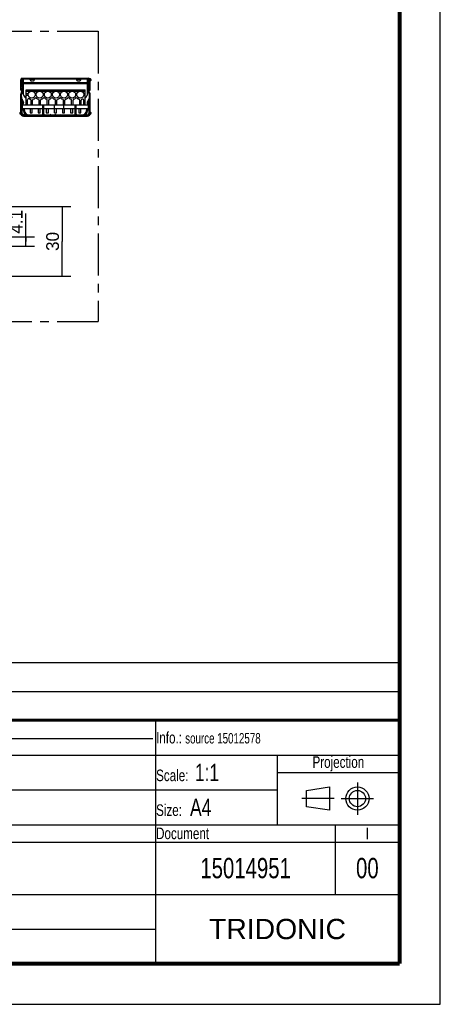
# Model space of a CAD drawing. Header units: millimetres. Extents: x 0 to 210, y 0 to 297.
# Tile 6 of 18: x 137 to 210, y 0 to 170. Entities that reach past the tile are written whole.
import ezdxf
from ezdxf.enums import TextEntityAlignment as Align

# ---------------------------------------------------------------- set-up
doc = ezdxf.new("R2010")
doc.units = ezdxf.units.MM
doc.header["$LTSCALE"] = 19.36
doc.linetypes.add('CENTER', pattern=[0.6, 0.375, -0.075, 0.075, -0.075])
doc.layers.get('0').update_dxf_attribs({"linetype": 'CONTINUOUS'})
doc.layers.add('DEFAULT_1', color=7, linetype='CENTER')
doc.layers.add('Z_DIM_2D', color=7, linetype='CONTINUOUS')
doc.styles.add('TEXTSTYLE_2', font='txt', dxfattribs={"width": 0.75})
doc.styles.add('TEXTSTYLE_3', font='tridonic-metric-print-light.otf')
doc.styles.add('TEXTSTYLE_5', font='arial.ttf')
doc.dimstyles.new('DIMSTYLE_2', dxfattribs={"dimtxt": 2.2, "dimasz": 3.5, "dimexe": 1.5, "dimexo": 0, "dimgap": 0.55, "dimtad": 1, "dimdec": 4, "dimlfac": 2.5, "dimdsep": 46, "dimtxsty": 'TEXTSTYLE_3', "dimblk": '_FILLED', "dimblk1": '_FILLED', "dimblk2": '_FILLED', "dimcen": 0.09, "dimclrt": 5, "dimadec": 4, "dimazin": 2, "dimtp": 0.1, "dimtm": 0.1, "dimtfac": 1, "dimtdec": 4, "dimtofl": 0, "dimtmove": 0, "dimatfit": 3, "dimldrblk": '_FILLED', "dimfxl": 0, "dimtolj": 1, "dimarcsym": 0})
doc.dimstyles.new('DIMSTYLE_3', dxfattribs={"dimtxt": 2.2, "dimasz": 3.5, "dimexe": 1.5, "dimexo": 0, "dimgap": 0.55, "dimtad": 1, "dimdec": 4, "dimlfac": 2.5, "dimdsep": 46, "dimtxsty": 'TEXTSTYLE_3', "dimblk": '_FILLED', "dimblk1": '_FILLED', "dimblk2": '_FILLED', "dimcen": 0.09, "dimclrt": 5, "dimadec": 4, "dimazin": 2, "dimtp": 0.2, "dimtm": 0.2, "dimtfac": 1, "dimtdec": 4, "dimtofl": 0, "dimtmove": 0, "dimatfit": 3, "dimldrblk": '_FILLED', "dimfxl": 0, "dimtolj": 1, "dimarcsym": 0})

# ---------------------------------------------------------------- blocks, each defined once
blk = doc.blocks.new('PROJEKTIONSMETHODE_BL0', base_point=(192.31, 35.47))
at = {"color": 2, "linetype": 'Continuous'}
for p, q in [((186.91, 36.87), (190.91, 37.47)), ((190.91, 37.47), (190.91, 33.47)), ((186.91, 34.07), (186.91, 36.87)), ((190.91, 33.47), (186.91, 34.07))]:
    blk.add_line(p, q, dxfattribs=at)
for radius in [2, 1.4]:
    blk.add_circle((195.71, 35.47), radius, dxfattribs=at)
at = {"layer": 'DEFAULT_1', "color": 2, "linetype": 'CENTER'}
for p, q in [((195.71, 38.27), (195.71, 32.67)), ((191.71, 35.47), (186.11, 35.47)), ((192.91, 35.47), (198.5, 35.47))]:
    blk.add_line(p, q, dxfattribs=at)
blk = doc.blocks.new('*D5')
at = {"layer": 'Z_DIM_2D', "color": 2, "linetype": 'Continuous', "transparency": 16777216}
for p, q in [((138.48, 131.53), (138.48, 136.36)), ((132.48, 132.35), (139.98, 132.35)), ((138.48, 132.35), (138.48, 131.53)), ((138.48, 130.71), (138.48, 131.53)), ((132.48, 130.71), (139.98, 130.71))]:
    blk.add_line(p, q, dxfattribs=at)
at = {"layer": 'Z_DIM_2D', "color": 5, "linetype": 'Continuous', "transparency": 16777216, "style": 'TEXTSTYLE_3'}
blk.add_text('4.1', height=2.2, rotation=90, dxfattribs=at).set_placement((137.93, 132.87))
blk = doc.blocks.new('_FILLED')
at = {"color": 0, "linetype": 'ByBlock'}
blk.add_solid([(0, 0), (-1, 0.125), (-1, -0.125)], dxfattribs=at)
blk = doc.blocks.new('_NONE')
blk = doc.blocks.new('*D6')
at = {"layer": 'Z_DIM_2D', "color": 2, "linetype": 'Continuous', "transparency": 16777216}
for p, q in [((133.05, 137.53), (146.27, 137.53)), ((144.77, 137.53), (144.77, 131.53)), ((144.77, 125.53), (144.77, 131.53)), ((133.05, 125.53), (146.27, 125.53))]:
    blk.add_line(p, q, dxfattribs=at)
at = {"layer": 'Z_DIM_2D', "color": 5, "linetype": 'Continuous', "transparency": 16777216, "style": 'TEXTSTYLE_3'}
blk.add_text('30', height=2.2, rotation=90, dxfattribs=at).set_placement((144.22, 131.53), align=Align.CENTER)
blk = doc.blocks.new('*T11')
at = {"color": 0, "linetype": 'ByBlock', "lineweight": -2, "transparency": 16777216}
for p, q in [((0, 42), (196, 42)), ((0, 0), (0, 42)), ((53, 36), (53, 42)), ((104, 36), (104, 42)), ((154, 0), (154, 42)), ((196, 0), (196, 42)), ((0, 36), (196, 36)), ((175, 24), (175, 36)), ((175, 33), (196, 33)), ((0, 30), (175, 30)), ((39, 0), (39, 30)), ((0, 24), (196, 24)), ((185, 12), (185, 24)), ((39, 21), (196, 21)), ((0, 18), (39, 18)), ((0, 12), (196, 12)), ((0, 6), (154, 6)), ((0, 0), (196, 0))]:
    blk.add_line(p, q, dxfattribs=at)
at = {"color": 5, "linetype": 'Continuous', "transparency": 16777216}
for s, insert, char_height, width, attachment_point, style in [('Gen. tolerance:\\H2.5; \\H2.0;EN 22768 mK', (0.06, 39), 2, 52.88, 4, 'TEXTSTYLE_2'), ('Sheetm. part tol.:\\H2.5; \\H2.0;DIN 6930-2 m', (53.06, 39), 2, 50.88, 4, 'TEXTSTYLE_2'), ('Plastic part tol.:\\H2.5; \\H2.0;DIN 16901', (104.06, 39), 2, 49.88, 4, 'TEXTSTYLE_2'), ('Info.: \\H1.8;{\\W0.7;source 15012578}', (154.06, 39), 2, 41.88, 4, 'TEXTSTYLE_2'), ('Projection', (185.5, 34.5), 2, 20.88, 5, 'TEXTSTYLE_2'), ('Surface treatment/aftertreatment: \\H2.5;-', (0.06, 33), 2, 153.88, 4, 'TEXTSTYLE_2'), ('Scale:  \\H3.0;1:1', (154.06, 33), 2, 20.88, 4, 'TEXTSTYLE_2'), ('Project: \\H2.5;Q-0969', (0.06, 27), 2, 38.88, 4, 'TEXTSTYLE_2'), ('Basic material: \\H2.5;-', (39.06, 27), 2, 114.88, 4, 'TEXTSTYLE_2'), ('Size: \\H3.0; A4', (154.06, 27), 2, 20.88, 4, 'TEXTSTYLE_2'), ('Description', (39.06, 22.5), 2, 114.88, 4, 'TEXTSTYLE_2'), ('Document', (154.06, 22.5), 2, 30.88, 4, 'TEXTSTYLE_2'), ('I', (190.5, 22.5), 2, 10.88, 5, 'TEXTSTYLE_2'), ('Date: \\H2.5;02.02.2022', (0.06, 15), 2, 38.88, 4, 'TEXTSTYLE_2'), ('Chked. by: \\H2.5;see SAP', (0.06, 9), 2, 38.88, 4, 'TEXTSTYLE_2'), ('TRIDONIC', (175, 6), 3.5, 41.88, 5, 'TEXTSTYLE_5'), ('Chked. date: \\H2.5;see SAP', (0.06, 3), 2, 38.88, 4, 'TEXTSTYLE_2'), ('Copyright according to ISO 16016', (96.5, 3), 2.5, 114.88, 5, 'TEXTSTYLE_2')]:
    blk.add_mtext(s, dxfattribs=dict(at, insert=insert, char_height=char_height, width=width, attachment_point=attachment_point, style=style))
at = {"color": 7, "linetype": 'Continuous', "transparency": 16777216, "char_height": 3.5, "style": 'TEXTSTYLE_2'}
for s, insert, width, attachment_point in [('DATAMEC 360x30x16.3 7/2+ANT A G2', (39.06, 16.5), 114.88, 4), ('15014951', (169.5, 16.5), 30.88, 5), ('00', (190.5, 16.5), 10.88, 5), ('-', (39.06, 9), 114.88, 4)]:
    blk.add_mtext(s, dxfattribs=dict(at, insert=insert, width=width, attachment_point=attachment_point))
blk = doc.blocks.new('*T12')
at = {"color": 0, "linetype": 'ByBlock', "lineweight": -2, "transparency": 16777216}
for p, q in [((0, 10), (196, 10)), ((0, 0), (0, 10)), ((13, 0), (13, 10)), ((29, 0), (29, 10)), ((53, 0), (53, 10)), ((75, 0), (75, 10)), ((196, 0), (196, 10)), ((0, 5), (196, 5)), ((0, 0), (196, 0))]:
    blk.add_line(p, q, dxfattribs=at)
at = {"color": 5, "linetype": 'Continuous', "transparency": 16777216, "char_height": 1.8, "style": 'TEXTSTYLE_2'}
for s, insert, width, attachment_point in [('Issue no.', (6.5, 2.5), 12.88, 5), ('Issue date ', (13.06, 2.5), 15.88, 4), ('Issue by ', (29.06, 2.5), 23.88, 4), ('Issue chked. by', (53.06, 2.5), 21.88, 4), ('Issue text ', (75.06, 2.5), 120.88, 4)]:
    blk.add_mtext(s, dxfattribs=dict(at, insert=insert, width=width, attachment_point=attachment_point))

msp = doc.modelspace()

# ---------------------------------------------------------------- linework, layer by layer
at = {"color": 2, "linetype": 'Continuous'}
for p, q in [((210, 0), (210, 297)), ((0, 0), (210, 0))]:
    msp.add_line(p, q, dxfattribs=at)
at = {"color": 9, "linetype": 'Continuous'}
for p, q in [((137.895667, 159.677702), (137.895667, 159.517702)), ((137.975667, 159.677702), (137.975667, 159.517702)), ((138.095667, 159.595692), (139.215667, 159.595692)), ((140.015667, 159.595692), (147.215667, 159.595692)), ((148.015667, 159.595692), (149.135667, 159.595692)), ((149.255667, 159.677702), (149.255667, 159.517702)), ((149.335667, 159.677702), (149.335667, 159.517702)), ((137.775667, 159.397702), (137.615667, 159.397702)), ((137.615667, 159.09025), (137.775667, 159.09025)), ((137.615667, 158.387996), (137.775667, 158.387996)), ((137.615667, 158.218291), (137.775667, 158.218291)), ((137.615667, 157.997702), (137.775667, 157.997702)), ((137.929667, 158.445933), (137.775667, 158.445933)), ((137.935667, 158.16309), (137.775667, 158.16309)), ((137.790589, 159.183974), (137.94998, 159.17003)), ((137.941903, 159.077702), (137.975667, 159.077702)), ((137.966785, 159.24023), (138.003956, 159.225454)), ((138.095667, 158.952844), (149.135667, 158.952844)), ((138.095667, 158.754854), (149.135667, 158.754854)), ((149.231667, 159.077702), (149.215667, 159.077702)), ((149.440746, 159.183974), (149.281355, 159.17003)), ((149.295667, 158.16309), (149.455667, 158.16309)), ((149.301668, 158.445933), (149.455667, 158.445933)), ((149.455667, 159.397702), (149.615667, 159.397702)), ((149.615667, 159.09025), (149.455667, 159.09025)), ((149.615667, 158.387996), (149.455667, 158.387996)), ((149.615667, 158.218291), (149.455667, 158.218291)), ((149.615667, 157.997702), (149.455667, 157.997702)), ((137.615667, 156.918879), (137.775667, 156.918879)), ((137.709393, 157.145153), (137.82253, 157.032016)), ((137.728805, 157.164565), (137.841942, 157.051428)), ((137.775667, 157.277702), (137.935667, 157.277702)), ((138.575711, 157.577702), (148.735711, 157.577702)), ((138.575711, 157.467407), (148.735711, 157.467407)), ((139.204973, 157.382555), (138.575712, 157.382555)), ((138.907276, 156.974859), (138.575726, 156.974859)), ((138.91906, 156.692016), (138.57573, 156.692016)), ((140.604973, 157.382555), (139.786452, 157.382555)), ((140.31906, 156.692016), (140.0724, 156.692016)), ((140.307276, 156.974859), (140.084177, 156.974859)), ((142.004973, 157.382555), (141.186452, 157.382555)), ((141.71906, 156.692016), (141.4724, 156.692016)), ((141.707276, 156.974859), (141.484177, 156.974859)), ((142.586452, 157.382555), (143.404973, 157.382555)), ((142.8724, 156.692016), (143.11906, 156.692016)), ((142.884177, 156.974859), (143.107276, 156.974859)), ((144.804973, 157.382555), (143.986452, 157.382555)), ((144.51906, 156.692016), (144.2724, 156.692016)), ((144.507276, 156.974859), (144.284177, 156.974859)), ((146.204973, 157.382555), (145.386452, 157.382555)), ((145.91906, 156.692016), (145.6724, 156.692016)), ((145.907276, 156.974859), (145.684177, 156.974859)), ((147.604973, 157.382555), (146.786452, 157.382555)), ((147.31906, 156.692016), (147.0724, 156.692016)), ((147.307276, 156.974859), (147.084177, 156.974859)), ((148.735712, 157.382555), (148.186452, 157.382555)), ((148.73573, 156.692016), (148.4724, 156.692016)), ((148.735726, 156.974859), (148.484177, 156.974859)), ((149.455667, 157.277702), (149.295667, 157.277702)), ((149.50253, 157.164565), (149.389393, 157.051428)), ((149.521942, 157.145153), (149.408805, 157.032016)), ((149.615667, 156.918879), (149.455667, 156.918879)), ((137.615667, 155.297702), (137.775667, 155.297702)), ((137.775667, 154.757702), (137.615667, 154.757702)), ((137.775667, 155.104369), (137.791143, 155.083735)), ((137.775667, 154.997702), (137.815667, 154.997702)), ((137.775667, 154.537702), (137.815667, 154.537702)), ((137.811113, 155.064146), (137.83339, 155.030924)), ((137.937628, 155.148982), (137.959906, 155.115759)), ((138.095789, 155.625087), (138.059923, 155.607376)), ((138.100374, 155.280484), (138.06405, 155.297234)), ((141.435667, 154.957702), (141.595667, 154.957702)), ((147.035667, 154.957702), (147.195667, 154.957702)), ((149.130961, 155.280484), (149.167285, 155.297234)), ((149.135546, 155.625087), (149.171412, 155.607376)), ((149.293707, 155.148982), (149.271429, 155.115759)), ((149.420222, 155.064146), (149.397945, 155.030924)), ((149.455667, 154.997702), (149.415667, 154.997702)), ((149.455667, 154.537702), (149.415667, 154.537702)), ((149.455667, 155.104369), (149.440192, 155.083735)), ((149.615667, 155.297702), (149.455667, 155.297702)), ((149.455667, 154.757702), (149.615667, 154.757702)), ((137.615667, 153.637702), (137.775667, 153.637702)), ((137.809761, 154.351183), (137.813867, 154.342247)), ((137.849589, 153.577846), (137.849591, 154.291048)), ((137.895667, 154.417702), (137.895667, 154.457702)), ((137.987054, 154.417702), (137.987054, 154.457702)), ((138.003324, 154.305912), (138.011435, 154.282414)), ((138.011435, 154.282414), (138.018543, 154.257317)), ((138.018543, 154.257317), (138.036466, 154.257317)), ((138.031798, 154.272189), (138.036464, 154.257324)), ((138.040433, 154.247724), (138.247795, 153.473838)), ((138.287449, 153.377905), (138.049589, 153.377846)), ((138.095667, 153.157702), (138.095667, 153.317702)), ((138.180239, 154.269466), (138.218876, 154.279818)), ((138.297181, 153.38089), (138.287478, 153.377846)), ((138.30816, 153.792058), (138.346797, 153.80241)), ((138.926352, 153.317702), (138.926352, 153.357702)), ((139.015667, 153.157702), (139.015667, 153.317702)), ((141.595667, 153.477702), (141.435667, 153.477702)), ((142.875667, 153.157702), (142.875667, 153.317702)), ((144.355667, 153.157702), (144.355667, 153.317702)), ((147.195667, 153.477702), (147.035667, 153.477702)), ((148.215667, 153.157702), (148.215667, 153.317702)), ((148.304983, 153.317702), (148.304983, 153.357702)), ((148.923175, 153.792058), (148.884538, 153.80241)), ((148.934165, 153.380879), (148.943872, 153.377833)), ((148.935034, 153.371661), (148.943858, 153.377847)), ((148.943858, 153.377847), (149.181746, 153.377846)), ((148.98354, 153.473838), (149.191014, 154.248141)), ((149.051096, 154.269466), (149.012459, 154.279818)), ((149.135667, 153.157702), (149.135667, 153.317702)), ((149.194869, 154.257317), (149.212792, 154.257317)), ((149.2199, 154.282417), (149.212792, 154.257317)), ((149.228012, 154.305916), (149.2199, 154.282417)), ((149.225449, 154.332248), (149.232211, 154.343827)), ((149.244281, 154.417702), (149.244281, 154.457702)), ((149.335667, 154.417702), (149.335667, 154.457702)), ((149.381746, 154.291048), (149.381746, 153.577846)), ((149.432865, 154.381036), (149.436265, 154.392066)), ((149.615667, 153.637702), (149.455667, 153.637702))]:
    msp.add_line(p, q, dxfattribs=at)
at = {"color": 7, "linetype": 'Continuous'}
for p, q in [((137.895667, 159.677702), (149.335667, 159.677702)), ((138.095667, 156.827862), (138.095667, 159.677702)), ((139.215667, 159.677702), (139.215667, 159.475692)), ((140.015667, 159.677702), (140.015667, 159.475692)), ((147.215667, 159.677702), (147.215667, 159.475692)), ((148.015667, 159.677702), (148.015667, 159.475692)), ((149.135667, 156.827862), (149.135667, 159.677702)), ((137.615667, 157.677702), (137.615667, 159.397702)), ((137.615667, 159.277702), (137.775667, 159.277702)), ((137.775667, 159.397702), (137.775667, 159.279242)), ((137.775667, 159.277702), (137.775667, 159.027338)), ((137.775667, 158.16309), (137.775667, 158.999448)), ((137.775667, 158.999448), (137.935667, 158.999448)), ((137.775667, 157.997702), (137.775667, 157.277702)), ((137.775691, 159.319828), (137.798243, 159.271463)), ((137.776885, 159.027338), (137.804038, 159.337702)), ((137.776885, 159.027338), (137.936276, 159.013393)), ((137.804038, 159.337702), (137.96343, 159.323757)), ((137.895667, 159.517702), (138.095667, 159.517702)), ((137.929667, 158.40309), (137.929667, 158.788321)), ((138.095667, 158.788321), (137.929667, 158.788321)), ((137.935667, 158.40309), (137.929667, 158.40309)), ((137.935667, 158.999448), (137.935667, 158.788321)), ((137.935667, 158.40309), (137.935667, 157.277702)), ((137.936276, 159.013393), (137.96343, 159.323757)), ((137.975667, 159.077702), (137.975667, 158.788321)), ((137.97567, 158.890971), (138.016372, 158.803685)), ((138.015667, 159.517702), (138.015667, 158.788321)), ((139.215667, 159.517702), (140.015667, 159.517702)), ((139.215667, 159.475692), (139.218658, 159.441356)), ((147.215667, 159.517702), (148.015667, 159.517702)), ((147.215667, 159.475692), (147.218658, 159.441356)), ((149.135667, 159.517702), (149.335667, 159.517702)), ((149.301668, 158.788321), (149.135667, 158.788321)), ((149.215667, 159.517702), (149.215667, 158.788321)), ((149.255665, 158.890971), (149.231661, 158.839494)), ((149.231667, 158.788321), (149.231667, 159.077702)), ((149.295667, 158.951702), (149.255667, 158.951702)), ((149.255667, 158.951702), (149.255667, 158.788321)), ((149.427296, 159.337702), (149.267905, 159.323757)), ((149.295059, 159.013393), (149.267905, 159.323757)), ((149.295667, 158.976756), (149.286071, 158.956177)), ((149.45445, 159.027338), (149.295059, 159.013393)), ((149.455667, 158.999448), (149.295667, 158.999448)), ((149.295667, 158.999448), (149.295667, 158.788321)), ((149.295667, 158.40309), (149.301668, 158.40309)), ((149.295667, 157.277702), (149.295667, 158.40309)), ((149.301668, 158.788321), (149.301668, 158.40309)), ((149.45445, 159.027338), (149.427296, 159.337702)), ((149.455644, 159.319828), (149.433092, 159.271463)), ((149.455667, 159.027338), (149.455667, 159.397702)), ((149.615667, 159.277702), (149.455667, 159.277702)), ((149.455667, 158.16309), (149.455667, 158.999448)), ((149.455667, 157.277702), (149.455667, 157.997702)), ((149.615667, 157.677702), (149.615667, 159.397702)), ((137.615667, 157.677702), (137.775667, 157.677702)), ((137.615667, 153.637702), (137.615667, 156.918879)), ((137.728805, 157.164565), (137.709393, 157.145153)), ((137.775667, 156.201702), (137.775667, 156.918879)), ((137.775667, 156.485434), (137.815667, 156.485434)), ((137.775667, 156.201702), (137.815667, 156.201702)), ((137.783936, 156.166281), (137.819802, 156.183991)), ((137.815667, 156.201702), (137.815667, 156.485434)), ((138.095789, 155.625087), (137.819802, 156.183991)), ((137.841942, 157.051428), (137.82253, 157.032016)), ((138.122462, 156.727862), (138.315061, 156.394273)), ((138.488266, 156.294273), (138.57573, 156.294273)), ((138.57573, 155.097702), (138.575708, 157.657702)), ((138.575708, 157.657702), (148.735708, 157.657702)), ((148.73573, 155.097702), (148.735708, 157.657702)), ((148.73573, 156.294273), (148.743069, 156.294273)), ((148.916274, 156.394273), (149.108873, 156.727862)), ((149.135546, 155.625087), (149.411533, 156.183991)), ((149.408805, 157.032016), (149.389393, 157.051428)), ((149.447399, 156.166281), (149.411533, 156.183991)), ((149.455667, 156.485434), (149.415667, 156.485434)), ((149.415667, 156.485434), (149.415667, 156.201702)), ((149.455667, 156.201702), (149.415667, 156.201702)), ((149.615667, 157.677702), (149.455667, 157.677702)), ((149.455667, 156.918879), (149.455667, 156.201702)), ((149.521942, 157.145153), (149.50253, 157.164565)), ((149.615667, 153.637702), (149.615667, 156.918879)), ((137.775667, 155.157702), (137.615667, 155.157702)), ((137.775667, 156.166281), (137.775667, 153.637702)), ((137.775667, 155.880935), (137.841942, 155.813109)), ((137.775667, 155.808631), (137.841938, 155.670023)), ((137.841929, 155.287398), (137.775667, 155.237702)), ((137.841925, 155.121494), (137.775667, 155.072228)), ((137.853656, 156.02509), (137.783936, 156.166281)), ((137.937628, 155.148982), (137.811113, 155.064146)), ((137.815667, 154.997702), (137.815667, 154.537702)), ((137.959906, 155.115759), (137.83339, 155.030924)), ((137.841942, 155.813109), (137.841925, 155.121494)), ((137.890689, 156.040437), (137.854824, 156.022726)), ((138.059923, 155.607376), (137.854824, 156.022726)), ((137.935667, 154.457702), (137.935667, 155.097702)), ((137.935667, 155.097702), (149.295667, 155.097702)), ((138.81573, 155.097702), (138.81573, 155.951335)), ((139.40573, 155.097702), (139.40573, 155.868156)), ((139.64573, 155.097702), (139.64573, 155.868156)), ((140.80573, 155.097702), (140.80573, 155.868156)), ((141.04573, 155.097702), (141.04573, 155.868156)), ((141.435667, 155.037702), (141.595667, 155.037702)), ((141.435667, 153.477702), (141.435667, 155.037702)), ((141.595667, 153.477702), (141.595667, 155.037702)), ((142.20573, 155.097702), (142.20573, 155.868156)), ((142.44573, 155.097702), (142.44573, 155.868156)), ((143.435602, 153.717702), (143.435667, 155.097702)), ((143.60573, 155.097702), (143.60573, 155.868156)), ((143.84573, 155.097702), (143.84573, 155.868156)), ((145.00573, 155.097702), (145.00573, 155.868156)), ((145.035667, 154.457702), (145.035667, 155.097702)), ((145.24573, 155.097702), (145.24573, 155.868156)), ((146.40573, 155.097702), (146.40573, 155.868156)), ((146.64573, 155.097702), (146.64573, 155.868156)), ((147.035667, 155.037702), (147.195667, 155.037702)), ((147.035667, 153.477702), (147.035667, 155.037702)), ((147.195667, 153.477702), (147.195667, 155.037702)), ((147.80573, 155.097702), (147.80573, 155.868156)), ((148.04573, 155.097702), (148.04573, 155.868156)), ((148.49573, 155.097702), (148.49573, 155.885745)), ((149.447399, 156.166281), (149.171412, 155.607376)), ((149.397945, 155.030924), (149.271429, 155.115759)), ((149.420222, 155.064146), (149.293707, 155.148982)), ((149.295667, 154.457702), (149.295667, 155.097702)), ((149.340646, 156.040437), (149.376511, 156.022726)), ((149.389393, 155.813109), (149.455667, 155.880935)), ((149.38941, 155.121494), (149.389393, 155.813109)), ((149.455667, 155.808631), (149.389397, 155.670023)), ((149.389406, 155.287398), (149.455667, 155.237702)), ((149.455667, 155.072228), (149.38941, 155.121494)), ((149.415667, 154.537702), (149.415667, 154.997702)), ((149.455667, 153.637702), (149.455667, 156.166281)), ((149.455667, 155.157702), (149.615667, 155.157702)), ((137.775667, 154.396653), (138.054745, 154.330677)), ((137.895667, 154.457702), (141.435667, 154.457702)), ((137.895667, 154.417702), (137.987054, 154.417702)), ((138.054745, 154.330677), (138.333612, 153.357702)), ((138.095667, 153.317702), (149.135667, 153.317702)), ((138.095667, 153.157702), (149.135667, 153.157702)), ((138.180239, 154.269466), (138.30816, 153.792058)), ((138.218876, 154.279818), (138.346797, 153.80241)), ((138.703642, 153.357702), (138.333612, 153.357702)), ((138.926352, 153.357702), (141.459578, 153.357702)), ((139.23567, 154.457702), (139.23567, 153.717702)), ((139.23567, 153.717702), (139.59567, 153.717702)), ((139.415667, 153.157702), (139.415667, 153.317702)), ((139.59567, 153.717702), (139.59567, 154.457702)), ((140.635602, 154.457702), (140.635602, 153.717702)), ((140.635602, 153.717702), (140.995602, 153.717702)), ((140.995602, 153.717702), (140.995602, 154.457702)), ((141.595667, 154.457702), (147.035667, 154.457702)), ((141.650369, 153.357702), (142.681416, 153.357702)), ((142.03567, 154.457702), (142.03567, 153.717702)), ((142.03567, 153.717702), (142.39567, 153.717702)), ((142.39567, 153.717702), (142.39567, 154.457702)), ((142.795667, 153.437702), (142.62429, 153.317702)), ((142.796167, 153.417654), (142.795667, 153.437702)), ((142.795667, 153.157702), (142.795667, 153.317702)), ((142.797665, 153.397622), (142.796167, 153.417654)), ((142.803629, 153.357702), (143.501416, 153.357702)), ((143.435602, 153.717702), (143.795602, 153.717702)), ((143.615667, 153.437702), (143.44429, 153.317702)), ((143.615667, 153.437702), (143.787045, 153.317702)), ((143.729919, 153.357702), (144.427706, 153.357702)), ((143.795602, 153.717702), (143.795602, 154.457702)), ((144.435667, 153.437702), (144.607045, 153.317702)), ((144.435667, 153.157702), (144.435667, 153.317702)), ((144.549919, 153.357702), (147.059578, 153.357702)), ((144.83567, 154.457702), (144.83567, 153.717702)), ((144.83567, 153.717702), (145.19567, 153.717702)), ((145.19567, 153.717702), (145.19567, 154.457702)), ((146.235602, 154.457702), (146.235602, 153.717702)), ((146.235602, 153.717702), (146.595602, 153.717702)), ((146.595602, 153.717702), (146.595602, 154.457702)), ((147.195667, 154.457702), (149.335667, 154.457702)), ((147.250369, 153.357702), (148.304983, 153.357702)), ((147.63567, 154.457702), (147.63567, 153.717702)), ((147.63567, 153.717702), (147.99567, 153.717702)), ((147.815667, 153.157702), (147.815667, 153.317702)), ((147.99567, 153.717702), (147.99567, 154.457702)), ((148.527693, 153.357702), (148.897723, 153.357702)), ((148.884538, 153.80241), (149.012459, 154.279818)), ((148.897723, 153.357702), (149.17659, 154.330677)), ((148.923175, 153.792058), (149.051096, 154.269466)), ((149.17659, 154.330677), (149.455667, 154.396653)), ((149.244281, 154.417702), (149.335667, 154.417702)), ((7.100278, 45.828668), (160.431037, 45.819166))]:
    msp.add_line(p, q, dxfattribs=at)
for points, const_width in [([(203, 7), (203, 290)], 0.7), ([(7, 49), (203, 49)], 0.5), ([(7, 7), (203, 7)], 0.7)]:
    msp.add_lwpolyline(points, dxfattribs=dict(at, const_width=const_width))
for points in [[(139.218658, 159.441356), (139.227291, 159.408003), (139.241691, 159.375402), (139.261485, 159.344248), (139.2865, 159.315032), (139.316263, 159.288132), (139.35044, 159.263998), (139.388442, 159.242917), (139.429793, 159.225267), (139.473826, 159.211229), (139.519949, 159.20109), (139.567453, 159.194911), (139.615667, 159.192872), (139.663882, 159.194911), (139.711386, 159.20109), (139.757509, 159.211229), (139.801542, 159.225267), (139.842893, 159.242917), (139.880895, 159.263998), (139.915072, 159.288132), (139.944835, 159.315032), (139.96985, 159.344248), (139.989644, 159.375402), (140.004044, 159.408003), (140.012677, 159.441356), (140.015667, 159.475692)], [(147.218658, 159.441356), (147.227291, 159.408003), (147.241691, 159.375402), (147.261485, 159.344248), (147.2865, 159.315032), (147.316263, 159.288132), (147.35044, 159.263998), (147.388442, 159.242917), (147.429793, 159.225267), (147.473826, 159.211229), (147.519949, 159.20109), (147.567453, 159.194911), (147.615667, 159.192872), (147.663882, 159.194911), (147.711386, 159.20109), (147.757509, 159.211229), (147.801542, 159.225267), (147.842893, 159.242917), (147.880895, 159.263998), (147.915072, 159.288132), (147.944835, 159.315032), (147.96985, 159.344248), (147.989644, 159.375402), (148.004044, 159.408003), (148.012677, 159.441356), (148.015667, 159.475692)], [(142.803647, 153.357602), (142.80016, 153.377601), (142.797665, 153.397622)], [(142.813576, 153.317702), (142.808121, 153.337637), (142.803647, 153.357602)], [(144.43367, 153.397622), (144.431175, 153.377601), (144.427688, 153.357602), (144.423214, 153.337637), (144.419006, 153.322261)], [(144.435667, 153.437702), (144.435168, 153.417655), (144.43367, 153.397622)]]:
    msp.add_lwpolyline(points, dxfattribs=at)
at = {"color": 9, "linetype": 'Continuous'}
for points in [[(137.775667, 153.637702), (137.777967, 153.62507), (137.78478, 153.612922), (137.795843, 153.601724), (137.810734, 153.591906), (137.828881, 153.583843), (137.849589, 153.577846)], [(137.79507, 154.392066), (137.79847, 154.381035), (137.802065, 154.370542), (137.805827, 154.360606), (137.809761, 154.351183)], [(137.813867, 154.342247), (137.818158, 154.333769), (137.82264, 154.325727), (137.827353, 154.318083)], [(137.827353, 154.318083), (137.832321, 154.310812), (137.83763, 154.303889), (137.843397, 154.297285), (137.84959, 154.291047)], [(137.863514, 154.375886), (137.862032, 154.357866), (137.859193, 154.337577), (137.855026, 154.315222), (137.849573, 154.291025)], [(137.849589, 153.577846), (137.851428, 153.551119), (137.856589, 153.525403), (137.86518, 153.500498), (137.876875, 153.477008), (137.891488, 153.455384), (137.908712, 153.435883), (137.928288, 153.418847), (137.949887, 153.404473), (137.973239, 153.393019), (137.997904, 153.384643), (138.023288, 153.379615), (138.049589, 153.377846)], [(137.849591, 154.291048), (137.890904, 154.27629), (137.932833, 154.265749), (137.97538, 154.259425), (138.018543, 154.257317)], [(137.984379, 154.347312), (137.994279, 154.327608), (138.003324, 154.305912)], [(137.999126, 154.343826), (138.007024, 154.330159), (138.014215, 154.316037), (138.020704, 154.301628)], [(138.020704, 154.301628), (138.026548, 154.286999), (138.031798, 154.272189)], [(138.072834, 154.267563), (138.064101, 154.265408), (138.055118, 154.262979), (138.0459, 154.26028), (138.036466, 154.257317)], [(138.036466, 154.257317), (138.037682, 154.255041), (138.038748, 154.252683), (138.039665, 154.250244), (138.040433, 154.247724)], [(138.078894, 154.246423), (138.069591, 154.24708), (138.06007, 154.247516), (138.050346, 154.247728), (138.040434, 154.247718)], [(138.095667, 153.317702), (138.086424, 153.31953), (138.077461, 153.324958), (138.069054, 153.33382), (138.061457, 153.345848), (138.054902, 153.360674), (138.049589, 153.377846)], [(138.301149, 153.470967), (138.288478, 153.472349), (138.275334, 153.47329), (138.261758, 153.473787), (138.247795, 153.473838)], [(138.247795, 153.473838), (138.255464, 153.448621), (138.264629, 153.424226), (138.275291, 153.400654), (138.287449, 153.377905)], [(138.287442, 153.377871), (138.296307, 153.371658), (138.305457, 153.365953), (138.314807, 153.360794), (138.324508, 153.356013), (138.33469, 153.351491), (138.345383, 153.347222), (138.356663, 153.343172), (138.368541, 153.339352)], [(138.324836, 153.388322), (138.315878, 153.386134), (138.306654, 153.383655), (138.297181, 153.38089)], [(138.368541, 153.339352), (138.381048, 153.335765), (138.394211, 153.332425), (138.408058, 153.329349)], [(138.408058, 153.329349), (138.422614, 153.326557), (138.437899, 153.324078), (138.453954, 153.321941), (138.470805, 153.320185), (138.488509, 153.318854), (138.507137, 153.318001), (138.526649, 153.317702)], [(148.823311, 153.329356), (148.837162, 153.332434), (148.850329, 153.335777), (148.86284, 153.339366), (148.87472, 153.343188), (148.886001, 153.347241), (148.896694, 153.351512), (148.906875, 153.356036), (148.916573, 153.360817), (148.925912, 153.365973), (148.935034, 153.371661)], [(148.906498, 153.388317), (148.91546, 153.386126), (148.924689, 153.383645), (148.934165, 153.380879)], [(148.930186, 153.470966), (148.942857, 153.472349), (148.956001, 153.47329), (148.969577, 153.473787), (148.98354, 153.473838)], [(148.943858, 153.377847), (148.955979, 153.400502), (148.966633, 153.424052), (148.97582, 153.448498), (148.98354, 153.473838)], [(149.135667, 153.317702), (149.144914, 153.31953), (149.153878, 153.324957), (149.162287, 153.33382), (149.169883, 153.345847), (149.176436, 153.360673), (149.181746, 153.377846)], [(149.190901, 154.247718), (149.180989, 154.247728), (149.171265, 154.247516), (149.161744, 154.24708), (149.152441, 154.246423)], [(149.194869, 154.257317), (149.185435, 154.260281), (149.176217, 154.26298), (149.167234, 154.265409), (149.158501, 154.267565)], [(149.181746, 153.377846), (149.208053, 153.379619), (149.23343, 153.384643), (149.258063, 153.393001), (149.28139, 153.404439), (149.303014, 153.418829), (149.322621, 153.435881), (149.339841, 153.45537), (149.354444, 153.476982), (149.366146, 153.500481), (149.374745, 153.525399), (149.379908, 153.551119), (149.381746, 153.577846)], [(149.191014, 154.248141), (149.191743, 154.250475), (149.192628, 154.252783), (149.193671, 154.255064), (149.194869, 154.257317)], [(149.194868, 154.257316), (149.200395, 154.274713), (149.206274, 154.290883), (149.212437, 154.305815)], [(149.212437, 154.305815), (149.21884, 154.319579), (149.225449, 154.332248)], [(149.212792, 154.257317), (149.230833, 154.257702), (149.24858, 154.258775), (149.266029, 154.260548), (149.283198, 154.262987), (149.300097, 154.266063), (149.316758, 154.269777), (149.333194, 154.274107), (149.34947, 154.279084), (149.365662, 154.284734), (149.381746, 154.291048)], [(149.246956, 154.347312), (149.237057, 154.32761), (149.228012, 154.305916)], [(149.367815, 154.375884), (149.369294, 154.357872), (149.372131, 154.337589), (149.376295, 154.31524), (149.381746, 154.291048)], [(149.381746, 154.291048), (149.387939, 154.297286), (149.393705, 154.303889), (149.399014, 154.310812), (149.403982, 154.318084)], [(149.455667, 153.637702), (149.453367, 153.62507), (149.446555, 153.612922), (149.435491, 153.601725), (149.4206, 153.591906), (149.402453, 153.583844), (149.381746, 153.577846)], [(149.403982, 154.318084), (149.408695, 154.325727), (149.413177, 154.33377), (149.417468, 154.342248), (149.421574, 154.351185)], [(149.421574, 154.351185), (149.425509, 154.360608), (149.429271, 154.370544), (149.432865, 154.381036)]]:
    msp.add_lwpolyline(points, dxfattribs=at)
at = {"color": 7, "linetype": 'Continuous'}
for centre in [(139.49573, 156.857702), (140.89573, 156.857702), (142.29573, 156.857702), (143.69573, 156.857702), (145.09573, 156.857702), (146.49573, 156.857702), (147.89573, 156.857702)]:
    msp.add_circle(centre, 0.6, dxfattribs=at)
for centre, radius, start, end in [((137.895667, 159.397702), 0.28, 90, 180), ((149.335667, 159.397702), 0.28, 0, 90), ((137.895667, 159.397702), 0.12, 90, 180), ((138.095667, 158.999448), 0.32, 175, 180), ((137.775667, 159.397702), 0.16, 334.01261914, 48.02022361), ((138.095667, 158.999448), 0.16, 175, 180), ((138.375667, 159.077702), 0.44, 144.90319877, 162.68644326), ((138.375667, 159.077702), 0.4, 154.15806724, 180), ((148.791667, 159.077702), 0.44, 0, 15.49873276), ((149.135667, 158.999448), 0.16, 0, 5), ((149.335667, 159.397702), 0.12, 0, 90), ((149.135667, 158.999448), 0.32, 0, 5), ((149.615667, 159.397702), 0.16, 270, 106.82241739), ((137.775667, 157.677702), 0.16, 180, 270), ((137.935667, 156.918879), 0.32, 135, 180), ((137.615667, 157.277702), 0.16, 315, 360), ((137.935667, 156.918879), 0.16, 135, 180), ((137.855667, 156.201702), 0.08, 180, 206.280126), ((137.855667, 156.201702), 0.04, 180, 206.280126), ((137.615667, 157.277702), 0.32, 315, 360), ((138.295667, 156.827862), 0.2, 180, 210), ((138.488266, 156.494273), 0.2, 210, 270), ((139.52573, 156.857702), 0.84, 287.92021313, 312.3049897), ((140.22573, 156.088546), 0.2, 47.69501031, 132.30498972), ((140.92573, 156.857702), 0.84, 227.69501031, 252.07978688), ((140.92573, 156.857702), 0.84, 287.92021313, 312.3049897), ((141.62573, 156.088546), 0.2, 47.69501031, 132.30498972), ((142.32573, 156.857702), 0.84, 227.69501031, 252.07978688), ((142.32573, 156.857702), 0.84, 287.92021313, 312.3049897), ((143.02573, 156.088546), 0.2, 47.69501031, 132.30498972), ((143.72573, 156.857702), 0.84, 227.69501031, 252.07978688), ((143.72573, 156.857702), 0.84, 287.92021313, 312.3049897), ((144.42573, 156.088546), 0.2, 47.69501031, 132.30498972), ((145.12573, 156.857702), 0.84, 227.69501031, 252.07978688), ((145.12573, 156.857702), 0.84, 287.92021313, 312.3049897), ((145.82573, 156.088546), 0.2, 47.69501031, 132.30498972), ((146.52573, 156.857702), 0.84, 227.69501031, 252.07978688), ((146.52573, 156.857702), 0.84, 287.92021313, 312.3049897), ((147.22573, 156.088546), 0.2, 47.69501031, 132.30498972), ((147.92573, 156.857702), 0.84, 227.69501031, 252.07978688), ((148.743069, 156.494273), 0.2, 270, 330), ((148.935667, 156.827862), 0.2, 330, 360), ((149.615667, 157.277702), 0.32, 180, 225), ((149.295667, 156.918879), 0.16, 0, 45), ((149.375667, 156.201702), 0.04, 333.719874, 360), ((149.375667, 156.201702), 0.08, 333.719874, 360), ((149.455667, 157.677702), 0.16, 270, 360), ((149.615667, 157.277702), 0.16, 180, 225), ((149.295667, 156.918879), 0.32, 0, 45), ((137.895667, 154.537702), 0.12, 180, 270), ((137.855667, 154.997702), 0.08, 123.84392843, 151.92196422), ((137.855667, 154.997702), 0.04, 123.84392843, 180), ((137.895667, 154.537702), 0.08, 180, 270), ((137.737133, 155.447983), 0.36, 303.84392843, 26.280126), ((137.737133, 155.447983), 0.4, 303.84392843, 26.280126), ((139.01573, 155.951335), 0.2, 60.63413565, 180.00000001), ((139.52573, 156.857702), 0.84, 240.63413565, 252.07978687), ((139.20573, 155.868156), 0.2, 0, 72.07978686), ((139.84573, 155.868156), 0.2, 107.92021313, 179.99999999), ((140.60573, 155.868156), 0.2, 0, 72.07978686), ((141.24573, 155.868156), 0.2, 107.92021313, 179.99999999), ((142.00573, 155.868156), 0.2, 0, 72.07978686), ((142.64573, 155.868156), 0.2, 107.92021313, 179.99999999), ((143.40573, 155.868156), 0.2, 0, 72.07978686), ((144.04573, 155.868156), 0.2, 107.92021313, 179.99999999), ((144.80573, 155.868156), 0.2, 0, 72.07978686), ((145.44573, 155.868156), 0.2, 107.92021313, 179.99999999), ((146.20573, 155.868156), 0.2, 0, 72.07978686), ((146.84573, 155.868156), 0.2, 107.92021313, 179.99999999), ((147.60573, 155.868156), 0.2, 0, 72.07978686), ((148.24573, 155.868156), 0.2, 107.92021313, 179.99999999), ((147.92573, 156.857702), 0.84, 287.92021313, 290.84059611), ((148.29573, 155.885745), 0.2, 0, 110.84059612), ((149.494202, 155.447983), 0.4, 153.719874, 236.15607157), ((149.494202, 155.447983), 0.36, 153.719874, 236.15607157), ((149.335667, 154.537702), 0.08, 270, 360), ((149.335667, 154.537702), 0.12, 270, 341.98313518), ((149.375667, 154.997702), 0.04, 0, 56.15607157), ((149.375667, 154.997702), 0.08, 0, 56.15607157), ((137.615667, 153.637702), 0.16, 90, 279.67373313), ((138.095667, 153.637702), 0.48, 180, 270), ((138.095667, 153.637702), 0.32, 180, 270), ((137.987054, 154.217702), 0.24, 15, 90), ((137.987054, 154.217702), 0.2, 15, 90), ((138.926352, 153.957702), 0.64, 195, 270), ((138.926352, 153.957702), 0.6, 195, 270), ((138.526649, 153.437702), 0.12, 221.81030817, 270), ((141.755667, 153.477702), 0.32, 180, 210.03992488), ((141.755667, 153.477702), 0.16, 180, 270), ((147.355667, 153.477702), 0.32, 180, 210.03992488), ((147.355667, 153.477702), 0.16, 180, 270), ((148.304983, 153.957702), 0.6, 270, 345), ((148.304983, 153.957702), 0.64, 270, 345), ((148.704686, 153.437702), 0.12, 270, 318.18969176), ((149.244281, 154.217702), 0.24, 97.57314412, 165), ((149.244281, 154.217702), 0.2, 90, 165), ((149.135667, 153.637702), 0.48, 270, 360), ((149.135667, 153.637702), 0.32, 270, 360), ((149.615667, 153.637702), 0.16, 260.32618307, 90)]:
    msp.add_arc(centre, radius, start, end, dxfattribs=at)
at = {"layer": 'DEFAULT_1', "color": 5, "linetype": 'CENTER'}
for p, q in [((50.967141, 167.757403), (150.98209, 167.757403)), ((150.98209, 167.757403), (150.98209, 117.743956)), ((50.967141, 117.743956), (150.98209, 117.743956))]:
    msp.add_line(p, q, dxfattribs=at)

# ---------------------------------------------------------------- block references
for name, p in [('*T12', (6.913619, 48.960154)), ('*T11', (6.913546, 6.960131))]:
    msp.add_blockref(name, p)
at = {"color": 2, "linetype": 'Continuous'}
msp.add_blockref('PROJEKTIONSMETHODE_BL0', (192.305085, 35.469747), dxfattribs=at)

# ---------------------------------------------------------------- dimensions: what is measured, and where the dimension line sits
at = {"layer": 'Z_DIM_2D', "color": 2, "linetype": 'Continuous'}
for base, p1, p2, dimstyle, picture, middle in [((144.774203, 137.533984), (133.047496, 125.533984), (133.047496, 137.533984), 'DIMSTYLE_3', '*D6', (144.774203, 131.507686)), ((138.478012, 132.353984), (132.476118, 130.713984), (132.476118, 132.353984), 'DIMSTYLE_2', '*D5', (138.478012, 134.494742))]:
    dim = msp.add_linear_dim(base=base, p1=p1, p2=p2, angle=90, dimstyle=dimstyle, override={"dimblk1": 'NONE', "dimblk2": 'NONE', "dimsah": 1}, dxfattribs=at)
    dim.commit()
    dim.dimension.update_dxf_attribs({"geometry": picture, "text_midpoint": middle, "dimtype": 160})

doc.saveas('drawing.dxf')
